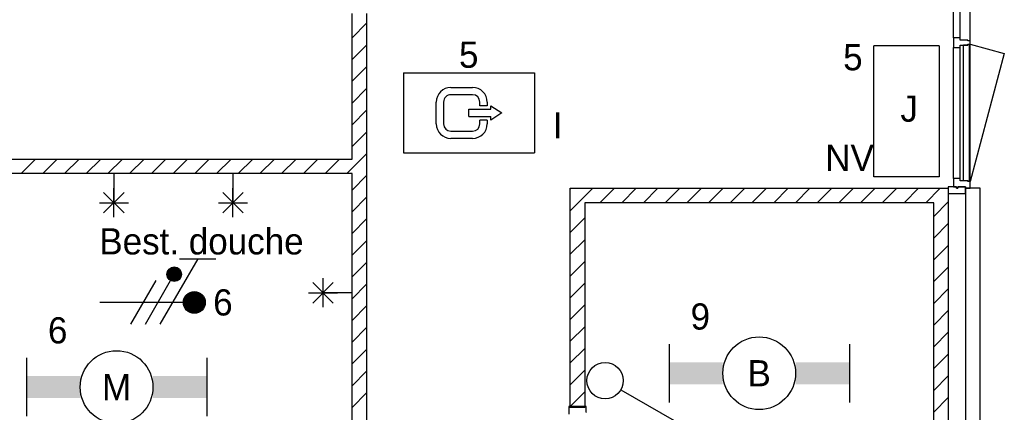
# Model space of a CAD drawing. Header units: millimetres. Extents: x -14827 to 65869, y -40284 to 56382.
# Tile 49 of 53: x 40427 to 47198, y 45870 to 48567. Entities that reach past the tile are written whole.
import ezdxf
from ezdxf.enums import TextEntityAlignment as Align

# ---------------------------------------------------------------- set-up
doc = ezdxf.new("R2010")
doc.units = ezdxf.units.MM
doc.header["$LTSCALE"] = 100
doc.header["$PDMODE"] = 1
for name, color, linetype in [('AA31XI--_HOUT', 242, 'Continuous'), ('AA32XI--_HOUT', 242, 'Continuous'), ('AB$8A---_HULPLIJNEN', 7, 'Continuous'), ('AL$8A---_HULPLIJNEN', 1, 'Continuous'), ('EL6222--', 130, 'Continuous'), ('EL6311--', 130, 'Continuous'), ('EL6350--', 130, 'Continuous'), ('xref', 9, 'Continuous')]:
    doc.layers.add(name, color=color, linetype=linetype)
doc.styles.add('BURO-018', font='BUROFONT', dxfattribs={"height": 180})

# ---------------------------------------------------------------- blocks, each defined once
blk = doc.blocks.new('AVB_IP')
at = {"layer": 'AL$8A---_HULPLIJNEN'}
blk.add_point((0, 0), dxfattribs=at)
blk = doc.blocks.new('E00164')
at = {"color": 0, "linetype": 'Continuous'}
for p, q in [((-4.5, 1), (-4.5, 6.5)), ((4.5, 6.5), (-4.5, 6.5)), ((4.5, 1), (4.5, 6.5)), ((-0.25, 5.5), (1.25, 5.5)), ((1.25, 5), (-0.25, 5)), ((-2.25, 3.75), (-1.5, 4.25)), ((-1.5, 4.25), (-1.5, 4)), ((-1.25, 4.25), (-1.25, 4.5)), ((-1.25, 4.25), (-0.75, 4.25)), ((-0.75, 4.5), (-0.75, 4.25)), ((1.75, 3), (1.75, 4.5)), ((2.25, 4.5), (2.25, 3)), ((-1.5, 3.25), (-2.25, 3.75)), ((0, 4), (-1.5, 4)), ((0, 3.5), (-1.5, 3.5)), ((-1.5, 3.5), (-1.5, 3.25)), ((0, 4), (0, 3.5)), ((-1.25, 3), (-1.25, 3.25)), ((-1.25, 3.25), (-0.75, 3.25)), ((-0.75, 3.25), (-0.75, 3)), ((-0.25, 2.5), (1.25, 2.5)), ((1.25, 2), (-0.25, 2)), ((4.5, 1), (-4.5, 1))]:
    blk.add_line(p, q, dxfattribs=at)
for centre, radius, start, end in [((-0.25, 4.5), 1, 90, 180), ((1.25, 4.5), 1, 0, 90), ((-0.25, 4.5), 0.5, 90, 180), ((1.25, 4.5), 0.5, 0, 90), ((-0.25, 3), 1, 180, 270), ((-0.25, 3), 0.5, 180, 270), ((1.25, 3), 0.5, 270, 0), ((1.25, 3), 1, 270, 0)]:
    blk.add_arc(centre, radius, start, end, dxfattribs=at)
at = {"color": 0, "linetype": 'Continuous', "style": 'BURO-018'}
for tag, p in [('E_GKAST', (0, 16.167)), ('E_GROEP', (0, 13.167)), ('E_SGROEP', (4.5, 13.167)), ('E_ARMCODE', (0, 9))]:
    blk.add_attdef(tag, text='', height=1.8, dxfattribs=at).set_placement(p, align=Align.MIDDLE)
blk = doc.blocks.new('1115C3A')
at = {"color": 0, "linetype": 'Continuous'}
for p, q in [((-4.5, 5.5), (4.5, 5.5)), ((-4.5, 1), (-4.5, 5.5)), ((4.5, 1), (4.5, 5.5)), ((4.5, 1), (-4.5, 1))]:
    blk.add_line(p, q, dxfattribs=at)
at = {"color": 0, "linetype": 'Continuous', "style": 'BURO-018'}
for tag, p in [('E_GKAST', (0, 15.167)), ('E_GROEP', (0, 12.167)), ('E_SGROEP', (4.5, 12.167)), ('E_ARMCODE', (0, 8))]:
    blk.add_attdef(tag, text='', height=1.8, dxfattribs=at).set_placement(p, align=Align.MIDDLE)
blk = doc.blocks.new('1115B61240')
at = {"color": 0}
for p, q in [((-6.2, 2), (-6.2, -2)), ((6.2, 2), (6.2, -2))]:
    blk.add_line(p, q, dxfattribs=at)
at = {"color": 0, "linetype": 'Continuous'}
blk.add_circle((0, 0), 2.5, dxfattribs=at)
at = {"color": 0}
for points in [[(-2.5, 0.75), (-6.2, 0.75), (-2.5, -0.75), (-6.2, -0.75)], [(2.5, 0.75), (6.2, 0.75), (2.5, -0.75), (6.2, -0.75)]]:
    blk.add_solid(points, dxfattribs=at)
at = {"color": 0, "linetype": 'Continuous', "style": 'BURO-018'}
for tag, p in [('E_GKAST', (0, 8)), ('E_GROEP', (0, 5)), ('E_SGROEP', (4.5, 5)), ('E_ARMCODE', (0, 0)), ('E_SLET', (4.5, -3))]:
    blk.add_attdef(tag, text='', height=1.8, dxfattribs=at).set_placement(p, align=Align.MIDDLE)
blk = doc.blocks.new('1114A1')
at = {"color": 0, "linetype": 'Continuous'}
for p, q in [((0.625, 3.333), (2.742, 7)), ((2.742, 7), (3.955, 6.3))]:
    blk.add_line(p, q, dxfattribs=at)
blk.add_circle((0, 2.25), 1.25, dxfattribs=at)
at = {"color": 0, "linetype": 'Continuous', "style": 'BURO-018'}
for tag, p in [('E_SLET1', (3.356, 9)), ('E_GROEP', (0, 0)), ('E_GKAST', (0, 0))]:
    blk.add_attdef(tag, text='', height=1.8, dxfattribs=at).set_placement(p, align=Align.MIDDLE)
at = {"color": 0, "linetype": 'Continuous', "style": 'BURO-018', "flags": 1}
for tag in ['E_MATCODE', 'E_SGROEP']:
    blk.add_attdef(tag, text='', height=1.8, dxfattribs=at).set_placement((0, 0), align=Align.MIDDLE)
blk = doc.blocks.new('E00078')
at = {"color": 0, "linetype": 'Continuous'}
for p, q in [((-3, 6.482), (-3, 8.982)), ((-3, 7.732), (1.5, 5.134)), ((0, 7.5), (0, 1)), ((1.5, 4.134), (-1.5, 5.866)), ((1.5, 3.134), (-1.5, 4.866))]:
    blk.add_line(p, q, dxfattribs=at)
at = {"color": 0, "const_width": 0.75}
blk.add_lwpolyline([(-0.375, 7.5, 1), (0.375, 7.5, 1)], format="xyb", close=True, dxfattribs=at)
at = {"color": 0, "linetype": 'Continuous', "const_width": 0.5}
blk.add_lwpolyline([(-2.183, 6.116, 1), (-1.683, 6.116, 1)], format="xyb", close=True, dxfattribs=at)
at = {"color": 0, "linetype": 'Continuous'}
for centre, radius in [((0, 7.5), 0.75), ((-1.933, 6.116), 0.5)]:
    blk.add_circle(centre, radius, dxfattribs=at)
at = {"color": 0, "linetype": 'Continuous', "style": 'BURO-018'}
for tag, p in [('E_GKAST', (0, 14)), ('E_GROEP', (0, 11)), ('E_SGROEP', (4.5, 11))]:
    blk.add_attdef(tag, text='', height=1.8, dxfattribs=at).set_placement(p, align=Align.MIDDLE)
at = {"color": 0, "linetype": 'Continuous', "style": 'BURO-018', "flags": 1}
for tag, p in [('E_VERMCODE', (13, 11)), ('E_MATCODE', (0, 0))]:
    blk.add_attdef(tag, text='', height=1.8, dxfattribs=at).set_placement(p, align=Align.MIDDLE)

msp = doc.modelspace()

# ---------------------------------------------------------------- hatches: boundary and pattern name
at = {"layer": 'AA31XI--_HOUT'}
h = msp.add_hatch(dxfattribs=at)
h.set_pattern_fill('', color=256, scale=880, angle=90, style=0, pattern_type=0)
h.set_pattern_definition([])
h.paths.add_polyline_path([(46895.6, 48376), (46895.6, 48393), (46946.6, 48393), (46946.6, 48398), (46962.6, 48398), (46962.6, 48421), (46946.6, 48421), (46946.6, 48426), (46895.6, 48426), (46895.6, 48443), (46848.6, 48443), (46848.6, 48376)])
h = msp.add_hatch(dxfattribs=at)
h.set_pattern_fill('', color=256, scale=880, angle=90, style=0, pattern_type=0)
h.set_pattern_definition([])
h.paths.add_polyline_path([(46962.6, 47410), (46962.6, 47455), (46946.6, 47455), (46946.6, 47460), (46895.6, 47460), (46895.6, 47477), (46848.6, 47477), (46848.6, 47419), (46868.6, 47419), (46868.6, 47410), (46878.6, 47410), (46878.6, 47419), (46932.6, 47419), (46932.6, 47410)])
at = {"layer": 'AA32XI--_HOUT'}
h = msp.add_hatch(dxfattribs=at)
h.set_pattern_fill('', color=256, scale=880, style=0, pattern_type=0)
h.set_pattern_definition([])
h.paths.add_polyline_path([(44202.6, 45910), (44202.6, 45856), (44204.6, 45854), (44275.6, 45854), (44277.6, 45856), (44277.6, 45869), (44320.6, 45869), (44322.6, 45871), (44322.6, 45910), (44314.6, 45910), (44314.6, 45902), (44210.6, 45902), (44210.6, 45910)])

# ---------------------------------------------------------------- linework, layer by layer
at = {"layer": 'xref'}
for p, q in [((46848.6, 48443), (46848.6, 49193)), ((46895.6, 48443), (46895.6, 49193)), ((46962.6, 48421), (46962.6, 49215)), ((42712.6, 47610), (42712.6, 48610)), ((42812.6, 48610), (42812.6, 42810)), ((42712.6, 48442.3), (42812.6, 48542.3)), ((46895.6, 48443), (46848.6, 48443)), ((46848.6, 48443), (46848.6, 48376)), ((46895.6, 48426), (46895.6, 48443)), ((46946.6, 48426), (46895.6, 48426)), ((46946.6, 48421), (46946.6, 48426)), ((46962.6, 48421), (46946.6, 48421)), ((46962.6, 48398), (46962.6, 48421)), ((42712.6, 48293), (42812.6, 48393)), ((46848.6, 47477), (46848.6, 48376)), ((46848.6, 48376), (46895.6, 48376)), ((46895.6, 48376), (46895.6, 48393)), ((46895.6, 48393), (46946.6, 48393)), ((46895.6, 47477), (46895.6, 48376)), ((46917.6, 48394), (46957.6, 48396)), ((46917.6, 47459), (46917.6, 48394)), ((46946.6, 48393), (46946.6, 48398)), ((46946.6, 48398), (46962.6, 48398)), ((46957.6, 48396), (46957.6, 47457)), ((46962.6, 47455), (46962.6, 48398)), ((46962.6, 48398), (47198.4, 48334.9)), ((47198.4, 48334.9), (46962.6, 47455)), ((42712.6, 48143.7), (42812.6, 48243.7)), ((42712.6, 47994.3), (42812.6, 48094.3)), ((42712.6, 47845), (42812.6, 47945)), ((42712.6, 47695.6), (42812.6, 47795.6)), ((39326.1, 47610), (42712.6, 47610)), ((40436.2, 47510), (40536.2, 47610)), ((40585.6, 47510), (40685.6, 47610)), ((40734.9, 47510), (40834.9, 47610)), ((40884.3, 47510), (40984.3, 47610)), ((41033.6, 47510), (41133.6, 47610)), ((41182.9, 47510), (41282.9, 47610)), ((41332.3, 47510), (41432.3, 47610)), ((41481.6, 47510), (41581.6, 47610)), ((41631, 47510), (41731, 47610)), ((41780.3, 47510), (41880.3, 47610)), ((41929.6, 47510), (42029.6, 47610)), ((42079, 47510), (42179, 47610)), ((42228.3, 47510), (42328.3, 47610)), ((42377.7, 47510), (42477.7, 47610)), ((42527, 47510), (42627, 47610)), ((42676.4, 47510), (42812.6, 47646.3)), ((42712.6, 47510), (39437.6, 47510)), ((41075.1, 47510), (41075.1, 47310)), ((41893.9, 47510), (41893.9, 47310)), ((42712.6, 45110), (42712.6, 47510)), ((42712.6, 47397), (42812.6, 47497)), ((46895.6, 47477), (46848.6, 47477)), ((46848.6, 47477), (46848.6, 47419)), ((46895.6, 47460), (46895.6, 47477)), ((41075.1, 47210), (41075.1, 47410)), ((41893.9, 47210), (41893.9, 47410)), ((44212.6, 47403.6), (44219.1, 47410)), ((44212.6, 47254.2), (44368.4, 47410)), ((44212.6, 45910), (44212.6, 47410)), ((44212.6, 47410), (46812.6, 47410)), ((44417.8, 47310), (44517.8, 47410)), ((44567.1, 47310), (44667.1, 47410)), ((44716.5, 47310), (44816.5, 47410)), ((44865.8, 47310), (44965.8, 47410)), ((45015.2, 47310), (45115.2, 47410)), ((45164.5, 47310), (45264.5, 47410)), ((45313.8, 47310), (45413.8, 47410)), ((45463.2, 47310), (45563.2, 47410)), ((45612.5, 47310), (45712.5, 47410)), ((45761.9, 47310), (45861.9, 47410)), ((45911.2, 47310), (46011.2, 47410)), ((46060.5, 47310), (46160.5, 47410)), ((46209.9, 47310), (46309.9, 47410)), ((46359.2, 47310), (46459.2, 47410)), ((46508.6, 47310), (46608.6, 47410)), ((46657.9, 47310), (46757.9, 47410)), ((46868.6, 47419), (46812.6, 47419)), ((46812.6, 47419), (46812.6, 47374)), ((46812.6, 47410), (46812.6, 32538.3)), ((46848.6, 47419), (46868.6, 47419)), ((46868.6, 47410), (46868.6, 47419)), ((46868.6, 47419), (46868.6, 47410)), ((46878.6, 47410), (46868.6, 47410)), ((46868.6, 47410), (46878.6, 47410)), ((46932.6, 47419), (46878.6, 47419)), ((46878.6, 47419), (46878.6, 47410)), ((46878.6, 47410), (46878.6, 47419)), ((46878.6, 47419), (46932.6, 47419)), ((46946.6, 47460), (46895.6, 47460)), ((46957.6, 47457), (46917.6, 47459)), ((46932.6, 47374), (46932.6, 47419)), ((46932.6, 47419), (46932.6, 47410)), ((47032.6, 47410), (46932.6, 47410)), ((46932.6, 47410), (46932.6, 32585.6)), ((46932.6, 47410), (46962.6, 47410)), ((46946.6, 47455), (46946.6, 47460)), ((46962.6, 47455), (46946.6, 47455)), ((46962.6, 47410), (46962.6, 47455)), ((47032.6, 32625), (47032.6, 47410)), ((41145.8, 47239.3), (41004.4, 47380.7)), ((41004.4, 47239.3), (41145.8, 47380.7)), ((41964.6, 47239.3), (41823.2, 47380.7)), ((41823.2, 47239.3), (41964.6, 47380.7)), ((42712.6, 47247.6), (42812.6, 47347.6)), ((46812.6, 47374), (46932.6, 47374)), ((40975.1, 47310), (41175.1, 47310)), ((41793.9, 47310), (41993.9, 47310)), ((46712.6, 47310), (44312.6, 47310)), ((44312.6, 47310), (44312.6, 45910)), ((46712.6, 47215.4), (46812.6, 47315.4)), ((46712.6, 44910), (46712.6, 47310)), ((42712.6, 47098.3), (42812.6, 47198.3)), ((44212.6, 47104.9), (44312.6, 47204.9)), ((46712.6, 47066.1), (46812.6, 47166.1)), ((42712.6, 46948.9), (42812.6, 47048.9)), ((44212.6, 46955.5), (44312.6, 47055.5)), ((46712.6, 46916.7), (46812.6, 47016.7)), ((42712.6, 46799.6), (42812.6, 46899.6)), ((44212.6, 46806.2), (44312.6, 46906.2)), ((46712.6, 46767.4), (46812.6, 46867.4)), ((42512.6, 46791.3), (42512.6, 46591.3)), ((42441.9, 46762), (42583.3, 46620.6)), ((42441.9, 46620.6), (42583.3, 46762)), ((42712.6, 46650.3), (42812.6, 46750.3)), ((44212.6, 46656.8), (44312.6, 46756.8)), ((42412.6, 46691.3), (42612.6, 46691.3)), ((42712.6, 46691.3), (42512.6, 46691.3)), ((46712.6, 46618.1), (46812.6, 46718.1)), ((42712.6, 46500.9), (42812.6, 46600.9)), ((44212.6, 46507.5), (44312.6, 46607.5)), ((46712.6, 46468.7), (46812.6, 46568.7)), ((44212.6, 46358.2), (44312.6, 46458.2)), ((42712.6, 46351.6), (42812.6, 46451.6)), ((46712.6, 46319.4), (46812.6, 46419.4)), ((42712.6, 46202.2), (42812.6, 46302.2)), ((44212.6, 46208.8), (44312.6, 46308.8)), ((46712.6, 46170), (46812.6, 46270)), ((42712.6, 46052.9), (42812.6, 46152.9)), ((44212.6, 46059.5), (44312.6, 46159.5)), ((46712.6, 46020.7), (46812.6, 46120.7)), ((42712.6, 45903.6), (42812.6, 46003.6)), ((44212.6, 45910.1), (44312.6, 46010.1)), ((46712.6, 45871.3), (46812.6, 45971.3)), ((44202.6, 45910), (44202.6, 45856)), ((44210.6, 45910), (44202.6, 45910)), ((44210.6, 45902), (44210.6, 45910)), ((44314.6, 45902), (44210.6, 45902)), ((44312.6, 45910), (44212.6, 45910)), ((44322.6, 45910), (44314.6, 45910)), ((44314.6, 45910), (44314.6, 45902)), ((44320.6, 45869), (44322.6, 45871)), ((44322.6, 45871), (44322.6, 45910))]:
    msp.add_line(p, q, dxfattribs=at)

# ---------------------------------------------------------------- block references
at = {"layer": 'AB$8A---_HULPLIJNEN', "xscale": 0.1999999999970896, "yscale": 0.1999999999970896, "zscale": 0.2, "rotation": 90}
for p in [(46962.6, 48376), (46962.6, 47410)]:
    msp.add_blockref('AVB_IP', p, dxfattribs=at)
at = {"layer": 'EL6222--'}
ref = msp.add_blockref('E00078', (40878.1, 46625), dxfattribs=dict(at, xscale=100, yscale=100, zscale=100, rotation=270))
ref.add_attrib('E_GROEP', '6', dxfattribs={"layer": '0', "color": 7, "linetype": 'Continuous', "height": 180, "style": 'BURO-018'}).set_placement((41824.5, 46625), align=Align.MIDDLE)
ref.add_attrib('E_VERMCODE', 'Best. douche', dxfattribs={"layer": '0', "color": 7, "linetype": 'Continuous', "height": 180, "style": 'BURO-018'}).set_placement((41677.1, 47048), align=Align.MIDDLE)
at = {"layer": 'EL6311--'}
ref = msp.add_blockref('1115B61240', (45512.6, 46138.2), dxfattribs=dict(at, xscale=100, yscale=100, zscale=100))
ref.add_attrib('E_ARMCODE', 'B', dxfattribs={"layer": '0', "color": 7, "linetype": 'Continuous', "height": 180, "style": 'BURO-018'}).set_placement((45512.6, 46138.2), align=Align.MIDDLE)
ref.add_attrib('E_GROEP', '9', dxfattribs={"layer": '0', "color": 7, "linetype": 'Continuous', "height": 180, "style": 'BURO-018'}).set_placement((45107.8, 46528.2), align=Align.MIDDLE)
ref = msp.add_blockref('1115B61240', (41093.1, 46043.2), dxfattribs=dict(at, xscale=100, yscale=100, zscale=100))
ref.add_attrib('E_ARMCODE', 'M', dxfattribs={"layer": '0', "color": 7, "linetype": 'Continuous', "height": 180, "style": 'BURO-018'}).set_placement((41093.1, 46043.2), align=Align.MIDDLE)
ref.add_attrib('E_GROEP', '6', dxfattribs={"layer": '0', "color": 7, "linetype": 'Continuous', "height": 180, "style": 'BURO-018'}).set_placement((40688.2, 46433.2), align=Align.MIDDLE)
at = {"layer": 'EL6311--', "xscale": 100, "yscale": 100, "zscale": 100, "rotation": 270}
msp.add_blockref('1114A1', (44228, 46087.8), dxfattribs=at)
at = {"layer": 'EL6350--'}
ref = msp.add_blockref('E00164', (43516.9, 48301.5), dxfattribs=dict(at, xscale=100, yscale=100, zscale=100, rotation=180))
ref.add_attrib('E_ARMCODE', 'I', dxfattribs={"layer": '0', "color": 7, "linetype": 'Continuous', "height": 180, "style": 'BURO-018'}).set_placement((44126.9, 47841.5), align=Align.MIDDLE)
ref.add_attrib('E_GROEP', '5', dxfattribs={"layer": '0', "color": 7, "linetype": 'Continuous', "height": 180, "style": 'BURO-018'}).set_placement((43515.2, 48325.4), align=Align.MIDDLE)
ref = msp.add_blockref('1115C3A', (46850.3, 47936.6), dxfattribs=dict(at, xscale=100, yscale=100, zscale=100, rotation=90))
ref.add_attrib('E_ARMCODE', 'J', dxfattribs={"layer": '0', "color": 7, "linetype": 'Continuous', "height": 180, "style": 'BURO-018'}).set_placement((46544.2, 47954.7), align=Align.MIDDLE)
ref.add_attrib('E_GROEP', '5', dxfattribs={"layer": '0', "color": 7, "linetype": 'Continuous', "height": 180, "style": 'BURO-018'}).set_placement((46157.1, 48308.3), align=Align.MIDDLE)

# ---------------------------------------------------------------- texts
at = {"layer": 'EL6350--', "color": 1, "style": 'BURO-018'}
msp.add_text('NV', height=180, dxfattribs=at).set_placement((45967.1, 47527.5))

doc.saveas('drawing.dxf')
